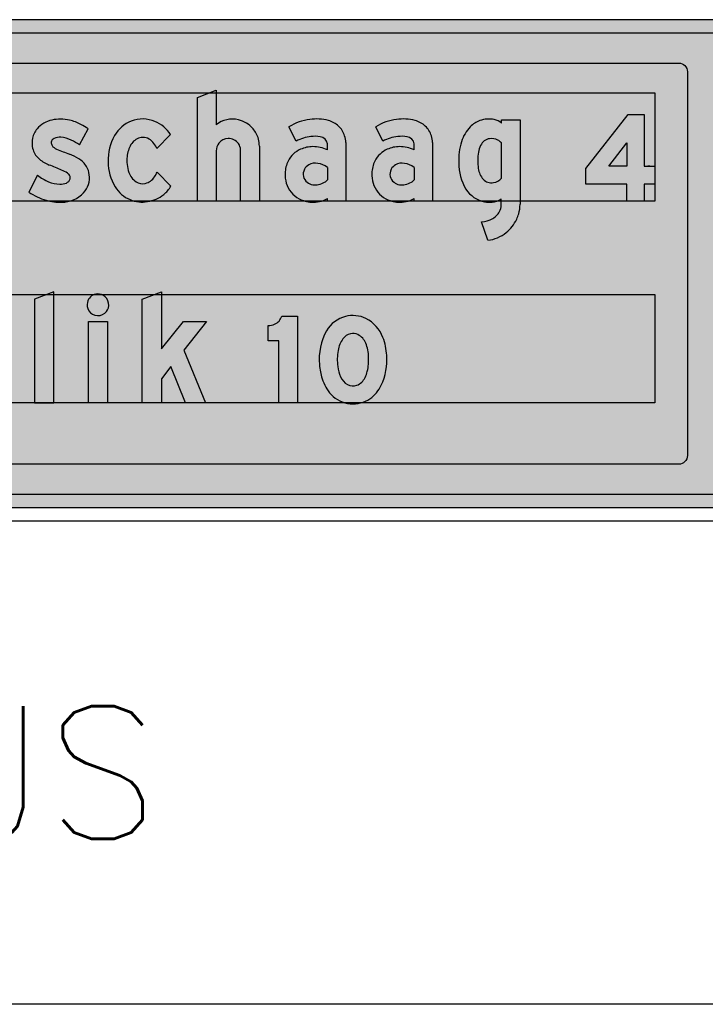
# Model space of a CAD drawing. Header units: millimetres. Extents: x 925 to 3012, y 1535 to 3416.
# Tile 6 of 6: x 2339 to 2655, y 2011 to 2465. Entities that reach past the tile are written whole.
import ezdxf

# ---------------------------------------------------------------- set-up
doc = ezdxf.new("R2010")
doc.units = ezdxf.units.MM
doc.header["$LTSCALE"] = 20
doc.layers.get('0').update_dxf_attribs({"linetype": 'CONTINUOUS'})
for name, color, linetype in [('1', 1, 'CONTINUOUS'), ('101', 1, 'CONTINUOUS'), ('107', 7, 'CONTINUOUS'), ('11', 1, 'CONTINUOUS'), ('135', 7, 'CONTINUOUS'), ('17', 7, 'CONTINUOUS'), ('27', 7, 'CONTINUOUS'), ('41', 1, 'CONTINUOUS'), ('97', 7, 'CONTINUOUS')]:
    doc.layers.add(name, color=color, linetype=linetype)
doc.styles.get("Standard").update_dxf_attribs({"font": 'simplex.shx'})

# ---------------------------------------------------------------- blocks, each defined once
blk = doc.blocks.new('DZLOK')
blk.add_lwpolyline([(42.6228768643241, 5.684341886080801e-14), (42.6228768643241, 246.2294727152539), (0, 229.8360946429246), (0, 0)], close=True)
blk = doc.blocks.new('SDZLOK')
blk.add_hatch(color=256).paths.add_polyline_path([(42.6228768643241, 5.684341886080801e-14), (42.6228768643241, 246.2294727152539), (0, 229.8360946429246), (0, 0)])
blk = doc.blocks.new('DZIOK')
blk.add_lwpolyline([(40.01028610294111, 202.3797731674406), (36.47040063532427, 198.8398876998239, 0.2100673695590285), (45.17745714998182, 215.7162362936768, 0.229232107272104), (37.28639135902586, 235.0112174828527, 0.2023748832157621), (19.64929924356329, 241.2443942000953, 0.2954083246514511), (-0.8628198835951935, 226.4011742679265, 0.1773253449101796), (-1.296935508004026, 209.1576203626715, 0.2471392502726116), (14.3220639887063, 194.3692205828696, 0.2418418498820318), (36.47040063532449, 198.839887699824, 0.05588392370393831)], format="xyb", close=True)
blk.add_lwpolyline([(0, 0), (2.273736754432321e-13, 180.0000000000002), (42.62311155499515, 180), (42.62311155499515, 1.4210854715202e-13)], close=True)
blk = doc.blocks.new('SDZIOK')
h = blk.add_hatch(color=256)
h.paths.add_polyline_path([(0, 0), (2.273736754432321e-13, 180.0000000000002), (42.62311155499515, 180), (42.62311155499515, 1.4210854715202e-13)])
edge = h.paths.add_edge_path()
edge.add_line((40.01028610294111, 202.3797731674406), (36.47040063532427, 198.8398876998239))
edge.add_arc((21.62577348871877, 217.1830140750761), 23.59731426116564, 308.9823687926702, 356.4362728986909)
edge.add_arc((21.29462020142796, 217.2099704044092), 23.92950359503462, 356.4211401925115, 408.0650242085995)
edge.add_arc((21.08316745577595, 217.232482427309), 24.05468530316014, 47.65451274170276, 93.41735199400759)
edge.add_arc((20.85864976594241, 217.9785227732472), 23.29728099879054, 92.97553337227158, 158.8058499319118)
edge.add_arc((22.46630913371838, 217.1866095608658), 25.08299151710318, 158.4469175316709, 198.6687883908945)
edge.add_arc((20.55844799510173, 216.5982000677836), 23.08722621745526, 198.8009403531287, 254.3284313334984)
edge.add_arc((21.04505295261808, 218.1609310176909), 24.72335062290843, 254.2209310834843, 308.6028280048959)
edge.add_arc((22.45391443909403, 216.3962593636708), 22.46526365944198, 308.6028280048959, 321.397171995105)
blk = doc.blocks.new('DZKOK')
blk.add_lwpolyline([(42.6228768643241, 119.6720589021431), (91.80324577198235, 180), (142.2950661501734, 180), (92.45897150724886, 117.0491559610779), (140.3278889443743, 0), (95.73783487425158, 0), (63.60656977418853, 80.6556735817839), (42.6228768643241, 53.44258618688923), (42.6228768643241, 0), (0, 0), (0, 229.8360946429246), (42.6228768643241, 246.2294727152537)], close=True)
blk = doc.blocks.new('SDZKOK')
blk.add_hatch(color=256).paths.add_polyline_path([(42.6228768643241, 119.6720589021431), (91.80324577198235, 180), (142.2950661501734, 180), (92.45897150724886, 117.0491559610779), (140.3278889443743, 0), (95.73783487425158, 0), (63.60656977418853, 80.6556735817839), (42.6228768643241, 53.44258618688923), (42.6228768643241, 0), (0, 0), (0, 229.8360946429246), (42.6228768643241, 246.2294727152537)])
blk = doc.blocks.new('DZ1KK')
blk.add_lwpolyline([(14.24916093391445, 174.2050952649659, 0.2190488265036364), (30.09566921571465, 192.0600000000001), (65.2598005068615, 192.06), (65.2598005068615, 0), (24.00753025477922, 0), (24.00753025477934, 137.6202766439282), (2.426077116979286e-13, 137.6202766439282), (0, 171.1020176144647, 0.08674861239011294)], format="xyb", close=True)
blk = doc.blocks.new('SDZ1KK')
h = blk.add_hatch(color=256)
h.dxf.hatch_style = 1
edge = h.paths.add_edge_path()
edge.add_arc((2.772420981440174, 200.350346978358), 28.55327909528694, 293.699589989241, 343.1212935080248)
edge.add_line((30.09566921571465, 192.0600000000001), (65.2598005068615, 192.06))
edge.add_line((65.2598005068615, 192.06), (65.2598005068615, 0))
edge.add_line((65.2598005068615, 0), (24.00753025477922, 0))
edge.add_line((24.00753025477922, 0), (24.00753025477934, 137.6202766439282))
edge.add_line((24.00753025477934, 137.6202766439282), (2.415845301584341e-13, 137.6202766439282))
edge.add_line((2.426077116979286e-13, 137.6202766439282), (0, 171.1020176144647))
edge.add_arc((-1.75085254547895, 213.4090539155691), 42.34324981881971, 272.3698008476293, 292.2014711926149)
blk = doc.blocks.new('DZ0KK')
for points in [[(68.82540870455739, -1.800616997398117, 0.1742136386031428), (112.385918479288, 9.33220894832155, 0.123189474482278), (137.3767934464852, 39.03466970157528, 0.1315951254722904), (149.3639158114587, 105.4452717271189, 0.08264594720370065), (140.9580469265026, 144.840087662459, 0.1849700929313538), (103.5013543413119, 187.2004936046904, 0.1715763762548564), (57.96616073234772, 191.3697500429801, 0.1980112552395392), (16.42542498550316, 159.9860381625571, 0.1538128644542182), (0.6206860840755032, 84.6352175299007, 0.05239368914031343), (6.452394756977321, 53.68931020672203, 0.1094145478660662), (26.29711995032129, 18.84069967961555, 0.1880101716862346)], [(52.51862097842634, 142.1239540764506, 0.1218608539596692), (41.83730243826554, 116.343048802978, 0.07375460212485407), (41.03768367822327, 80.68044374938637, 0.07653840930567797), (47.26073146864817, 58.03542310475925, 0.1653703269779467), (62.64425622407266, 40.84275929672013, 0.1978394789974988), (83.050883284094, 39.13223919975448, 0.2017418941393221), (101.6582274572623, 56.52212378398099, 0.05934475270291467), (106.5160734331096, 69.89538971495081, 0.0704939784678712), (109.2861711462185, 101.8297508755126, 0.09161662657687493), (103.0843800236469, 132.0901835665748, 0.1880373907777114), (85.77826231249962, 151.2462896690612, 0.1558180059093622), (69.21360461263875, 152.9127438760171, 0.1790067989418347)]]:
    blk.add_lwpolyline(points, format="xyb", close=True)
blk = doc.blocks.new('SDZ0KK')
h = blk.add_hatch(color=256)
h.dxf.hatch_style = 1
edge = h.paths.add_edge_path()
edge.add_arc((75.11471178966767, 64.3787760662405), 66.47757065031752, 264.5712477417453, 304.1013409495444)
edge.add_arc((65.51811322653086, 74.13012183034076), 79.97099901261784, 305.8779108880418, 333.9693274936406)
edge.add_arc((19.39055105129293, 94.61834150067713), 130.4235330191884, 334.7747350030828, 364.7618102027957)
edge.add_arc((26.80752068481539, 99.88900991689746), 122.6822808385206, 2.595805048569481, 21.49391210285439)
edge.add_arc((66.9355053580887, 117.1270463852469), 79.04017533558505, 20.52522241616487, 62.44346758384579)
edge.add_arc((74.83766614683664, 124.890027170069), 68.58717991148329, 65.29690674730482, 104.2401274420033)
edge.add_arc((75.26585725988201, 125.2868348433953), 68.30981760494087, 104.6701180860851, 149.4714243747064)
edge.add_arc((128.0971582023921, 97.23011171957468), 128.0971596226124, 150.6654122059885, 185.6426082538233)
edge.add_arc((150.7916691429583, 96.91226655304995), 150.6719950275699, 184.673753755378, 196.6705333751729)
edge.add_arc((95.04669712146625, 81.0651562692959), 92.7274897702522, 197.1712710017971, 222.1478849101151)
edge.add_arc((74.03814434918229, 63.07161944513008), 65.08133122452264, 222.8143702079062, 265.4059326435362)
edge = h.paths.add_edge_path(flags=16)
edge.add_arc((99.28258813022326, 107.6459696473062), 58.09991423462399, 143.5995123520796, 171.3909352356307)
edge.add_arc((161.6625660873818, 95.81608723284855), 121.5707611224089, 170.2791626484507, 187.1519221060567)
edge.add_arc((117.6821024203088, 89.56540976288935), 77.15769271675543, 186.6124695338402, 204.1196476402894)
edge.add_arc((80.23286065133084, 72.05927111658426), 35.83056817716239, 203.0412288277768, 240.6013875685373)
edge.add_arc((74.92446760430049, 64.76503910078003), 26.89012946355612, 242.8268546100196, 287.5902767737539)
edge.add_arc((71.68195291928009, 69.94706543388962), 32.84518371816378, 290.2512123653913, 335.8746717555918)
edge.add_arc((47.94837085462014, 83.60119835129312), 60.15002057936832, 333.2439792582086, 346.8288619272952)
edge.add_arc((-4.788171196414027, 95.63763210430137), 114.2422772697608, 346.9777004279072, 363.1070477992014)
edge.add_arc((24.30483626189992, 100.1787999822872), 84.9973700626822, 1.112957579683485, 22.05148901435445)
edge.add_arc((69.86335722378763, 119.4729076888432), 35.53634768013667, 20.79667373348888, 63.39426131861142)
edge.add_arc((74.88713042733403, 126.1478535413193), 27.35960982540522, 66.54220979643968, 101.9681938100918)
edge.add_arc((75.45086598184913, 124.949347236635), 28.65056685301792, 102.5740462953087, 143.169421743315)
blk = doc.blocks.new('DZSOK')
blk.add_lwpolyline([(85.61624311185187, 40.42474675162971, -0.1160522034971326), (70.46786768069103, 37.89545265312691, -0.08756009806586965), (45.07041611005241, 43.30194511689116, -0.06292896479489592), (20.01129138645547, 57.56442595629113), (0, 20.49449432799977, 0.08550855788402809), (39.38262035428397, 2.25881030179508, 0.0700000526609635), (75.17803296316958, -2.170051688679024, 0.197133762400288), (125.014551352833, 18.70410804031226, 0.2293891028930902), (137.8895209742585, 58.86214700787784, 0.1045747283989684), (131.7605871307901, 76.95910754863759, 0.120732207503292), (113.7095108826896, 94.2633703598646, 0.04359315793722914), (92.58605617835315, 104.1656118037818, -0.002637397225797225), (63.31679777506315, 115.5105438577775, -0.1467933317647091), (52.9192487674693, 123.4289463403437, -0.1380528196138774), (51.14621924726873, 130.7686825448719, -0.2513365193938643), (57.61601880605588, 139.1356491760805, -0.1377303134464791), (72.7175321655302, 141.7118053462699, -0.09700764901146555), (96.7248689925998, 135.3821380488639, -0.02040334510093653), (115.722214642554, 125.0561671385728), (135.0550658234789, 160.4449600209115, 0.02888063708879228), (118.9193582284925, 170.1838958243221, 0.06952854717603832), (92.94477022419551, 179.5646468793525, 0.1061958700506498), (52.33327214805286, 179.7737348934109, 0.159222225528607), (18.91641052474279, 160.1575879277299, 0.05770571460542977), (12.24245110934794, 150.3408954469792, 0.1276414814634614), (7.21870678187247, 129.1939224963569, 0.07759318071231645), (9.643379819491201, 113.9409260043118, 0.1446724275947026), (24.15629074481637, 93.0984978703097, 0.06560263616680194), (46.70248814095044, 80.28935620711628, -0.002190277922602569), (74.78130362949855, 68.93735576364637, -0.05348042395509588), (88.20448542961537, 62.20276895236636, -0.1449729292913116), (93.53886403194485, 56.41505397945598, -0.1700885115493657), (94.07542007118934, 49.64323932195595, -0.2217015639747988), (85.61662246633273, 40.42436739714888, -0.6676894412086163)], format="xyb", close=True)
blk = doc.blocks.new('SDZSOK')
h = blk.add_hatch(color=256)
edge = h.paths.add_edge_path()
edge.add_arc((72.66682510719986, 71.35327427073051), 33.53000508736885, 266.23974202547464, 292.71849885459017, ccw=False)
edge.add_arc((73.08731262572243, 112.5570900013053), 74.70757380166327, 247.9743995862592, 267.9906467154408, ccw=False)
edge.add_arc((88.9775068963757, 149.5921709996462), 115.0019336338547, 233.1518617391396, 247.555125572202, ccw=False)
edge.add_line((20.01129138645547, 57.56442595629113), (0, 20.49449432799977))
edge.add_arc((72.61686048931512, 125.6771003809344), 127.8146667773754, 235.3792477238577, 254.9288112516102)
edge.add_arc((73.02017386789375, 127.2586222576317), 129.4466608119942, 254.9384537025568, 270.9551574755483)
edge.add_arc((74.65296661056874, 69.01231220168), 71.18430040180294, 270.4226263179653, 315.0303813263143)
edge.add_arc((89.98870142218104, 52.0765847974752), 48.37904885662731, 316.3847248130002, 368.0627921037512)
edge.add_arc((92.0349489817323, 53.41881675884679), 46.17652668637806, 6.769818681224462, 30.64978398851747)
edge.add_arc((87.42543356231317, 48.77773916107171), 52.53375454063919, 32.4418296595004, 59.97833639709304)
edge.add_arc((46.46788206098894, -21.69503613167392), 134.0439804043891, 59.89153464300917, 69.87602898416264)
edge.add_arc((1153.334860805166, 2884.26417906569), 2975.590037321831, 248.51116128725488, 249.115606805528, ccw=False)
edge.add_arc((71.31306152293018, 136.7959743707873), 22.7378491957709, 216.0064028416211, 249.41038685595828, ccw=False)
edge.add_arc((65.070952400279, 130.248402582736), 13.93444956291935, 177.8602113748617, 209.300854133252, ccw=False)
edge.add_arc((62.17786199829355, 128.9232946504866), 11.18492728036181, 114.07024263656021, 170.5034153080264, ccw=False)
edge.add_arc((69.75415961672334, 113.5323285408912), 28.33486350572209, 83.99680210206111, 115.3649110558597, ccw=False)
edge.add_arc((68.56241792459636, 77.25949485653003), 64.58610765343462, 64.14819076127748, 86.31135780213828, ccw=False)
edge.add_arc((-20.24680157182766, -102.4563845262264), 265.0462875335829, 59.13606616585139, 63.811519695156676, ccw=False)
edge.add_line((115.722214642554, 125.0561671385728), (135.0550658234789, 160.4449600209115))
edge.add_arc((42.7541962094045, 25.75510229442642), 163.2813777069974, 55.57776399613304, 62.19487910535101)
edge.add_arc((72.3652674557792, 81.93035762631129), 99.77960899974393, 62.18817568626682, 78.09734175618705)
edge.add_arc((72.15234969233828, 85.14221131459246), 96.68464764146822, 77.58130442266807, 101.8287269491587)
edge.add_arc((65.6439606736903, 118.8269358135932), 62.3833851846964, 102.3198652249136, 138.507148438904)
edge.add_arc((57.9669285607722, 126.4317514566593), 51.59820737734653, 139.1845891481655, 152.3951142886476)
edge.add_arc((50.47446344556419, 130.088157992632), 43.26499903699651, 152.0883794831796, 181.1843191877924)
edge.add_arc((57.27928811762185, 129.3325228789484), 50.06077320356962, 180.1586317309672, 197.9061183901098)
edge.add_arc((52.16259082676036, 128.0737239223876), 44.80646473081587, 198.3860936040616, 231.3141109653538)
edge.add_arc((84.03267595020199, 172.2437101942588), 99.24286442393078, 232.8910985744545, 247.9046020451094)
edge.add_arc((-1234.977915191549, -3130.308779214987), 3456.970500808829, 67.73599362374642, 68.23796754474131, ccw=False)
edge.add_arc((50.10138550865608, 3.001423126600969), 70.40344857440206, 57.233905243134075, 69.47905011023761, ccw=False)
edge.add_arc((81.10075797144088, 50.3033247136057), 13.85856114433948, 26.168180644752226, 59.16365314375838, ccw=False)
edge.add_arc((84.1417253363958, 52.26331976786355), 10.27341776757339, -14.775655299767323, 23.836241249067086, ccw=False)
edge.add_arc((79.96139346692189, 54.10346683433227), 14.80200582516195, 292.4612361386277, 342.46274371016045, ccw=False)
edge.add_arc((85.61651150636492, 40.42463579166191), 0.0002904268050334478, 157.5387638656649, 292.4612361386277, ccw=False)
blk = doc.blocks.new('DZCOK')
blk.add_lwpolyline([(108.7170960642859, 121.7688547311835, 0.07506654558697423), (99.19991448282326, 133.500446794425, 0.2492526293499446), (72.05372241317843, 140.7545588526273, 0.1838100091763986), (52.06872845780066, 125.3842137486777, 0.1199070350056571), (43.30726997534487, 98.79033317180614, 0.1111494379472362), (47.30749835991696, 63.93036114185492, 0.1688872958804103), (63.61058811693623, 43.13167597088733, 0.1859308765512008), (84.8117643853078, 39.60816923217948, 0.1867994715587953), (105.7790239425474, 53.99624873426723, 0.06692878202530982), (111.9106176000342, 64.73344206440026), (143.291416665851, 33.68295973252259, -0.1011384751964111), (127.0082767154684, 15.08932643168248, -0.1222359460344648), (89.85148652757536, -0.7868919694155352, -0.1328725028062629), (50.07294255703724, 3.636312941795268, -0.1560112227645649), (15.6717031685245, 32.29456595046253, -0.1402929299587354), (0, 87.33354090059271, -0.1465271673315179), (14.48562193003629, 145.2896507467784, -0.1662515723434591), (52.89281665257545, 177.593134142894, -0.1919248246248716), (106.8848355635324, 176.5407069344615, -0.1481610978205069), (142.5700893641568, 147.5301833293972), (111.4165761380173, 116.7045944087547, 0.02303037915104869), (108.7431811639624, 121.742769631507, 0.1264155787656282)], format="xyb", close=True)
blk = doc.blocks.new('SDZCOK')
h = blk.add_hatch(color=256)
edge = h.paths.add_edge_path()
edge.add_arc((65.10802730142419, 96.11744053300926), 50.59393173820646, 30.46458912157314, 47.63636817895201)
edge.add_arc((78.80298194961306, 111.5914792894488), 29.9338890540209, 47.04690982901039, 103.0306462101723)
edge.add_arc((82.2601265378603, 106.8061557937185), 35.4494676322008, 106.7331216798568, 148.3942375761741)
edge.add_arc((102.3376738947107, 94.08272333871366), 59.21781976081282, 148.0902845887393, 175.4403744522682)
edge.add_arc((122.7466085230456, 90.24660165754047), 79.89745838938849, 173.861412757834, 199.2308564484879)
edge.add_arc((85.3687026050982, 76.97576312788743), 40.23478323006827, 198.9190490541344, 237.2633347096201)
edge.add_arc((78.78505089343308, 68.89123296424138), 29.89680747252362, 239.4984740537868, 281.6295934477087)
edge.add_arc((76.71126605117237, 73.88422765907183), 35.22025347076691, 283.2968043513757, 325.6203091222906)
edge.add_arc((68.91769166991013, 82.1656764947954), 46.39261231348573, 322.6129397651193, 337.92904466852)
edge.add_line((111.9106176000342, 64.73344206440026), (143.291416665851, 33.68295973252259))
edge.add_arc((89.65914902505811, 64.22404805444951), 61.71854023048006, 307.2398150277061, 330.3404942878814, ccw=False)
edge.add_arc((76.44460563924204, 82.00973572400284), 83.87506192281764, 279.1978107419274, 307.073936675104, ccw=False)
edge.add_arc((78.13755685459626, 74.94678784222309), 76.63423781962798, 248.5176194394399, 278.7924168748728, ccw=False)
edge.add_arc((77.6779543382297, 71.74992009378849), 73.49489883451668, 212.4691077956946, 247.9383229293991, ccw=False)
edge.add_arc((103.9841250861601, 87.19114763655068), 103.9842225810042, 179.9215406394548, 211.8658236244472, ccw=False)
edge.add_arc((104.002649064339, 92.12732195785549), 104.1130700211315, 149.2947912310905, 182.6390592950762, ccw=False)
edge.add_arc((80.92280040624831, 105.2830727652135), 77.55272377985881, 111.18812467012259, 148.9448458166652, ccw=False)
edge.add_arc((78.56843815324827, 109.3278780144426), 72.93409856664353, 67.154574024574, 110.6120587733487, ccw=False)
edge.add_arc((76.85104045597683, 103.1436342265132), 79.30421887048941, 34.03503392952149, 67.74581411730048, ccw=False)
edge.add_line((142.5700893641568, 147.5301833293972), (111.4165761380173, 116.7045944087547))
edge.add_arc((55.41834930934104, 90.2187642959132), 61.94594905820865, 25.3130362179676, 30.59027744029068)
edge.add_arc((108.6793769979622, 121.7050505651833), 0.0741194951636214, 30.59027744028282, 59.40972255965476)
blk = doc.blocks.new('DZHOK')
blk.add_lwpolyline([(141.2517745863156, 122.2552554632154), (141.3206289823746, 1.13686837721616e-13), (98.36333443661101, 2.842170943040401e-14), (98.32639976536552, 114.1235959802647, 0.1361048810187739), (93.62238488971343, 127.6588743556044, 0.2509138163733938), (69.60081150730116, 138.9926400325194, 0.2177470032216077), (48.63819565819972, 128.4564610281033, 0.1814206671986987), (42.62287686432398, 112.0147053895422), (42.62287686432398, 0), (0, 2.842170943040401e-14), (0, 229.8360946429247), (42.62287686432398, 246.2294727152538), (42.62287686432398, 169.4895105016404, -0.226219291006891), (93.23812724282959, 180.3076252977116, -0.1560861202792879), (126.7143961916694, 160.7508856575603, -0.1174381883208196), (139.0437495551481, 137.7248999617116, -0.06247143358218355)], format="xyb", close=True)
blk = doc.blocks.new('SDZHOK')
h = blk.add_hatch(color=256)
edge = h.paths.add_edge_path()
edge.add_line((141.2517745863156, 122.2552554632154), (141.3206289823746, 1.13686837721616e-13))
edge.add_line((141.3206289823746, 1.13686837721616e-13), (98.36333443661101, 2.842170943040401e-14))
edge.add_line((98.36333443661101, 2.842170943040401e-14), (98.32639976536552, 114.1235959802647))
edge.add_arc((71.57309332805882, 112.4108722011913), 26.80807393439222, 3.663027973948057, 34.66547027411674)
edge.add_arc((71.03005916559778, 110.8985054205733), 28.13046655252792, 36.5702842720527, 92.91232752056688)
edge.add_arc((70.64276110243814, 110.7980588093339), 28.21382762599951, 92.11644069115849, 141.2533713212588)
edge.add_arc((67.54176727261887, 112.2192227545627), 24.91972966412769, 139.3390429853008, 180.470234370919)
edge.add_line((42.62287686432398, 112.0147053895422), (42.62287686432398, 0))
edge.add_line((42.62287686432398, 0), (0, 2.842170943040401e-14))
edge.add_line((0, 2.842170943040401e-14), (0, 229.8360946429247))
edge.add_line((0, 229.8360946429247), (42.62287686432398, 246.2294727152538))
edge.add_line((42.62287686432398, 246.2294727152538), (42.62287686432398, 169.4895105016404))
edge.add_arc((79.27402619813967, 121.8250587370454), 60.12658903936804, 76.57071825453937, 127.55815855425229, ccw=False)
edge.add_arc((79.41575902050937, 118.2172839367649), 63.61028496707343, 41.96366472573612, 77.44963704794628, ccw=False)
edge.add_arc((84.53786060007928, 123.3534031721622), 56.36871340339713, 14.770930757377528, 41.563060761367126, ccw=False)
edge.add_arc((78.48249147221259, 121.1884235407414), 62.77834844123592, 0.9737100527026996, 15.272526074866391, ccw=False)
blk = doc.blocks.new('DZAOK')
for points in [[(80.29168392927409, 142.5022702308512, 0.09455450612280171), (58.86223580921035, 143.0913326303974, 0.09392910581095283), (25.17670926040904, 133.4185742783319), (8.794426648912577, 164.872359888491, -0.1139490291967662), (56.32418823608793, 180.9847192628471, -0.102221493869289), (98.94546119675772, 178.8337170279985, -0.1123089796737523), (121.9918119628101, 166.5247287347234, -0.1350937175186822), (135.8427671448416, 145.0203448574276, -0.06094034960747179), (138.5034541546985, 130.0033623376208), (138.615808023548, 0), (96.31164587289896, -1.4210854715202e-13), (96.31164587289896, 6.117521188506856, -0.1544528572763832), (59.6281086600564, -1.904991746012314, -0.1054326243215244), (31.95821481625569, 5.780453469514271, -0.2051994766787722), (2.634573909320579, 40.2199687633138, -0.0864934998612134), (-1.13686837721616e-13, 62.21058630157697, -0.1108656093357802), (6.753344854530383, 89.13420640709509, -0.1753992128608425), (35.14883639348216, 115.0370922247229, -0.1027096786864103), (63.2947735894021, 120.9811253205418, -0.1056800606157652), (96.31164587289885, 114.1064495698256), (96.31164587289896, 126.836193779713, 0.3604441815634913)], [(90.15311467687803, 42.26098654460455, -0.0875058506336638), (76.33574204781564, 37.22947874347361, -0.2315432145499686), (50.53903871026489, 42.03894689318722, -0.3769680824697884), (43.92489646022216, 70.7801437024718, -0.14016526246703), (53.88592368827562, 80.74117093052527, -0.1708132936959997), (74.60323661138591, 83.78081432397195, -0.1268813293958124), (96.3116458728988, 75.15898128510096), (96.3116458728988, 47.19172170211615, -0.07427285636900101)]]:
    blk.add_lwpolyline(points, format="xyb", close=True)
blk.add_arc((78.84753831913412, 125.0015434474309), 17.56021054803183, 354.0029247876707, 354.4577370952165)
blk = doc.blocks.new('SDZAOK')
h = blk.add_hatch(color=256)
edge = h.paths.add_edge_path()
edge.add_arc((68.03341668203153, 86.64438247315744), 57.1871378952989, 77.62239446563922, 99.22845375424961)
edge.add_arc((67.53717188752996, 49.3891813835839), 94.10285683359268, 95.2893603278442, 116.7533502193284)
edge.add_line((25.17670926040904, 133.4185742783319), (8.794426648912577, 164.872359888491))
edge.add_arc((67.45023733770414, 70.00397459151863), 111.53705508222, 95.72489218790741, 121.7279286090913, ccw=False)
edge.add_arc((72.4291536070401, 76.76086910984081), 105.4608024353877, 75.43768434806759, 98.78403324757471, ccw=False)
edge.add_arc((83.41440796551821, 122.0250807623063), 58.8934187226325, 49.0774985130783, 74.70941303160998, ccw=False)
edge.add_arc((89.84825929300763, 130.6082079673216), 48.19963114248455, 17.39810776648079, 48.17299261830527, ccw=False)
edge.add_arc((75.79664310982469, 126.6372608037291), 62.79709221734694, 3.0726882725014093, 17.02193678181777, ccw=False)
edge.add_line((138.5034541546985, 130.0033623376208), (138.615808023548, 0))
edge.add_line((138.615808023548, 0), (96.31164587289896, -1.4210854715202e-13))
edge.add_line((96.31164587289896, -1.4210854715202e-13), (96.31164587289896, 6.117521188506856))
edge.add_arc((65.29427752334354, 60.0663875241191), 62.22987480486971, 264.7758560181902, 299.8963239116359, ccw=False)
edge.add_arc((63.81418123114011, 66.81877318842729), 68.85113703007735, 242.43989423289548, 266.51433059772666, ccw=False)
edge.add_arc((57.48823253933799, 57.22168665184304), 57.42806174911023, 197.2206570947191, 243.6050331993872, ccw=False)
edge.add_arc((64.4032500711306, 58.77325684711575), 64.49491339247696, 176.9449090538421, 196.7185473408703, ccw=False)
edge.add_arc((63.34273655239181, 60.63090085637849), 63.36243114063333, 153.2662271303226, 178.571413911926, ccw=False)
edge.add_arc((56.73515449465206, 62.85812501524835), 56.46781161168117, 112.4747665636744, 152.2685167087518, ccw=False)
edge.add_arc((63.5372227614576, 50.22334059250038), 70.75820009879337, 90.1963212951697, 113.65339142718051, ccw=False)
edge.add_arc((63.72189448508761, 40.31036569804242), 80.67189033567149, 66.1728367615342, 90.3033564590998, ccw=False)
edge.add_line((96.31164587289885, 114.1064495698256), (96.31164587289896, 126.836193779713))
edge.add_arc((78.84753831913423, 125.001543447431), 17.56021054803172, 5.997075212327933, 85.28268730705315)
edge = h.paths.add_edge_path(flags=16)
edge.add_arc((68.97972454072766, 78.91852540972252), 42.33305570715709, 280.0068161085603, 300.01072517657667, ccw=False)
edge.add_arc((68.3518311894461, 65.99396148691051), 29.85193963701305, 233.36574855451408, 285.5126022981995, ccw=False)
edge.add_arc((63.58410192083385, 60.17262250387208), 22.33839442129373, 151.6500236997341, 234.2693907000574, ccw=False)
edge.add_arc((66.32293870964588, 58.34312868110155), 25.61936063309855, 119.04220599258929, 150.9577940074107, ccw=False)
edge.add_arc((68.56355776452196, 52.82411495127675), 31.54037026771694, 78.96022362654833, 117.73353824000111, ccw=False)
edge.add_arc((68.74294255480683, 37.38543891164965), 46.76402363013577, 53.87647617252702, 82.80097837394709, ccw=False)
edge.add_line((96.3116458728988, 75.15898128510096), (96.3116458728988, 47.19172170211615))
edge.add_arc((76.72724230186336, 65.3414153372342), 26.70131536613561, 300.1865396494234, 317.17742711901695, ccw=False)
blk = doc.blocks.new('DZGOK')
for points in [[(140.2540280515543, 180.0000000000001), (140.2921348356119, 5.668933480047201), (140.2651950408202, -6.704647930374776, -0.06710246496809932), (137.1504956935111, -27.49701680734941, -0.04130487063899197), (132.5216808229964, -39.5936210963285, -0.1142922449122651), (108.8923471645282, -68.99729602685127, -0.1424166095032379), (66.85240182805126, -86.29647070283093), (52.28390983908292, -45.57086507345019, 0.1093768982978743), (77.82239118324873, -37.92734004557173, 0.1683291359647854), (94.88228299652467, -19.63189279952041, 0.1160855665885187), (97.34116041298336, -4.413100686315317), (97.34116041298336, 5.694906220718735, -0.1427299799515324), (76.52003760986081, -1.672242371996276, -0.06047286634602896), (59.24567507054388, -1.114731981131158, -0.2044505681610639), (16.68808975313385, 27.0383608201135, -0.1474303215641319), (0.3148977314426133, 85.17067646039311, -0.08761163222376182), (6.59449038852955, 131.9240923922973, -0.1210232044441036), (26.60173376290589, 164.9498576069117, -0.1051877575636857), (48.38405360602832, 178.5228768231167, -0.1331327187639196), (81.35907543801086, 180.9031940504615, -0.117615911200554), (97.56730547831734, 173.1653504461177), (97.56730547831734, 180.0000000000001)], [(97.63115118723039, 129.2757792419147, 0.08005257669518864), (89.84079196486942, 135.5464020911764, 0.1597538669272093), (70.60326603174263, 138.6259948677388, 0.2442652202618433), (50.19599890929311, 123.6779229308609, 0.06996047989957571), (45.06970069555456, 108.4529803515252, 0.08159832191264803), (44.88902338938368, 72.91696398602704, 0.14843563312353), (55.96193018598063, 48.63453172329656, 0.2408730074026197), (79.50815014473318, 41.33276310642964, 0.1726110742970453), (97.63115118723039, 51.14694345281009)]]:
    blk.add_lwpolyline(points, format="xyb", close=True)
blk = doc.blocks.new('SDZGOK')
h = blk.add_hatch(color=256)
edge = h.paths.add_edge_path()
edge.add_line((140.2540280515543, 180.0000000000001), (140.2921348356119, 5.668933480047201))
edge.add_line((140.2921348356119, 5.668933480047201), (140.2651950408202, -6.704647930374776))
edge.add_arc((61.59165358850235, -5.548817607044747), 78.68203142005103, 343.8025689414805, 359.15830107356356, ccw=False)
edge.add_arc((61.74563803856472, -5.576960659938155), 78.52631036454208, 334.32994643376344, 343.7909474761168, ccw=False)
edge.add_arc((57.23030334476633, -3.284407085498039), 83.58917719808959, 308.1736590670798, 334.25434348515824, ccw=False)
edge.add_arc((58.1210969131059, -5.346203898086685), 81.41978494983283, 276.1561297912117, 308.5775895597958, ccw=False)
edge.add_line((66.85240182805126, -86.29647070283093), (52.28390983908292, -45.57086507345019))
edge.add_arc((47.79154564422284, 15.92522600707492), 61.6599590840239, 274.1781047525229, 299.146192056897)
edge.add_arc((59.95011745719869, -4.16043086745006), 38.20500390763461, 297.891538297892, 336.1114392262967)
edge.add_arc((63.77844750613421, -6.798458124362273), 33.647371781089, 337.5789686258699, 364.0652700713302)
edge.add_line((97.34116041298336, -4.413100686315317), (97.34116041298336, 5.694906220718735))
edge.add_arc((74.28948084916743, 37.73781012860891), 39.47312530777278, 273.239409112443, 305.73125730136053, ccw=False)
edge.add_arc((70.17922340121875, 69.75904699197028), 71.71216790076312, 261.2302342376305, 275.0727368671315, ccw=False)
edge.add_arc((70.95320862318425, 62.82555059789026), 65.00327744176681, 213.4043684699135, 259.6240182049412, ccw=False)
edge.add_arc((104.9347926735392, 83.26533106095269), 104.6372436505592, 178.9566402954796, 212.5035191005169, ccw=False)
edge.add_arc((135.8416413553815, 90.76609325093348), 135.6422018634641, 162.3362280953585, 182.364196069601, ccw=False)
edge.add_arc((83.82086010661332, 107.7129563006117), 80.93263427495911, 134.9911019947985, 162.5933398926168, ccw=False)
edge.add_arc((69.39499270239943, 120.539082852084), 61.6731702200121, 109.9184307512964, 133.9373633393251, ccw=False)
edge.add_arc((69.2621601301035, 118.8892156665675), 63.18282104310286, 78.96206206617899, 109.2954599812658, ccw=False)
edge.add_arc((73.24344168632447, 143.059248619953), 38.70436302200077, 51.063937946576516, 77.89624409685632, ccw=False)
edge.add_line((97.56730547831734, 173.1653504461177), (97.56730547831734, 180.0000000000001))
edge.add_line((97.56730547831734, 180.0000000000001), (140.2540280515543, 180.0000000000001))
edge = h.paths.add_edge_path(flags=16)
edge.add_arc((74.27864005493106, 108.2381168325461), 31.43124267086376, 42.01485662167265, 60.32251467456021)
edge.add_arc((75.52574585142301, 107.7495701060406), 31.26634634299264, 62.75205774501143, 99.05816181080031)
edge.add_arc((74.78582687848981, 111.5117729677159), 27.43492016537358, 98.76916110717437, 153.675473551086)
edge.add_arc((101.7720745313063, 97.83656114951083), 57.68767247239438, 153.3875784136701, 169.3952569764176)
edge.add_arc((153.1292803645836, 90.13510085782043), 109.6011745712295, 170.3788823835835, 189.0384998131)
edge.add_arc((90.42162461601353, 79.01418510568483), 45.93902349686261, 187.6270431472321, 221.3993882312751)
edge.add_arc((74.87378258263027, 68.00415217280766), 27.07102431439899, 225.685107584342, 279.8571848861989)
edge.add_arc((74.77886265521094, 71.70611298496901), 30.73933218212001, 278.8501839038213, 318.0237188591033)
edge.add_line((97.63115118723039, 51.14694345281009), (97.63115118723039, 129.2757792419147))
blk = doc.blocks.new('DZ4KK')
blk.add_line((146.4215318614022, 77.43262933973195), (142.2802041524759, 77.43262933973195))
for points in [[(133.5627477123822, 38.20912355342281), (133.5627477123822, 0), (93.66298710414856, 0), (93.66298710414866, 38.20912355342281), (1.516298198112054e-14, 38.20912355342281), (1.516298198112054e-14, 72.51094593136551), (97.10617049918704, 192.06), (133.5627477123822, 192.06), (133.5627477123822, 77.43262933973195), (157.9084053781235, 77.43262933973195), (157.9084053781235, 38.20912355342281)], [(93.66298710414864, 77.43262933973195), (52.7488442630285, 77.43262933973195), (93.66298710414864, 129.5052187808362)]]:
    blk.add_lwpolyline(points, close=True)
blk = doc.blocks.new('SDZ4KK')
h = blk.add_hatch(color=256)
h.dxf.hatch_style = 1
h.paths.add_polyline_path([(93.66298710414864, 77.43262933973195), (52.7488442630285, 77.43262933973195), (93.66298710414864, 129.5052187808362)], flags=16)
h.paths.add_polyline_path([(133.5627477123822, 38.20912355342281), (133.5627477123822, 0), (93.66298710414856, 0), (93.66298710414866, 38.20912355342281), (1.516298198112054e-14, 38.20912355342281), (1.516298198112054e-14, 72.51094593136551), (97.10617049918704, 192.06), (133.5627477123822, 192.06), (133.5627477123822, 77.43262933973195), (157.9084053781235, 77.43262933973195), (157.9084053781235, 38.20912355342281)])
edge = h.paths.add_edge_path(flags=16)
edge.add_line((146.4215318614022, 77.43262933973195), (142.2802041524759, 77.43262933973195))
blk = doc.blocks.new('BORDFUBL')
at = {"layer": '17', "color": 7}
blk.add_lwpolyline([(752.5319264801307, 222.9984000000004), (752.531926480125, 0), (39.39640648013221, -1.449507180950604e-12, -0.3533335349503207), (39.39640648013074, 222.9983999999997)], format="xyb", close=True, dxfattribs=at)
at = {"layer": '135'}
blk.add_attdef('CAMTAG', (-275, 85), '', height=35, dxfattribs=at)

msp = doc.modelspace()

# ---------------------------------------------------------------- hatches: boundary and pattern name
at = {"layer": '101'}
h = msp.add_hatch(color=256, dxfattribs=at)
h.dxf.hatch_style = 1
h.paths.add_polyline_path([(2024.431818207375, 2458.749999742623), (2024.431818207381, 2246.249999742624), (2727.985578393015, 2246.249999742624, 0.3477293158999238), (2727.985578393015, 2458.749999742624)])
h.paths.add_polyline_path([(2749.642566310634, 2354.964414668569), (2698.142565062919, 2390.714697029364, 0.6877163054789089), (2693.512281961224, 2387.560126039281), (2698.746940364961, 2360.89476691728), (2663.431818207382, 2362.499999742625), (2663.431818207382, 2342.499999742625), (2698.746940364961, 2344.105232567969), (2693.468041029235, 2317.214510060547, 0.6598819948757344), (2698.142565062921, 2314.285302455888), (2749.642566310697, 2350.035584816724, 0.5231472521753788)], flags=16)
h.paths.add_polyline_path([(2044.431818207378, 2263.999999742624), (2044.431818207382, 2440.928370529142, -0.4142135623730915), (2048.503447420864, 2444.999999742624), (2642.931818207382, 2444.999999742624, -0.4142135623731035), (2646.931818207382, 2440.999999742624), (2646.931818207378, 2263.999999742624, -0.4142135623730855), (2642.931818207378, 2259.999999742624), (2048.431818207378, 2259.999999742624, -0.4142135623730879)], flags=16)
at = {"layer": '107'}
h = msp.add_hatch(color=256, dxfattribs=at)
h.dxf.hatch_style = 1
h.paths.add_polyline_path([(2018.181818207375, 2464.999999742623), (2018.181818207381, 2239.999999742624), (2730.977120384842, 2239.999999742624, 0.357375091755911), (2730.977120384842, 2464.999999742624)])
h.paths.add_polyline_path([(2727.985578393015, 2458.749999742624, -0.3477293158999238), (2727.985578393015, 2246.249999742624), (2024.431818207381, 2246.249999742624), (2024.431818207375, 2458.749999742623)], flags=16)
h.paths.add_polyline_path([(2642.931818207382, 2444.999999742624, -0.4142135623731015), (2646.931818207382, 2440.999999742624), (2646.931818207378, 2263.999999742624, -0.4142135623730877), (2642.931818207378, 2259.999999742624), (2048.431818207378, 2259.999999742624, -0.4142135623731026), (2044.431818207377, 2263.999999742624), (2044.431818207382, 2440.928370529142, -0.4142135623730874), (2048.503447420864, 2444.999999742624)], flags=0)
h.paths.add_polyline_path([(2749.642566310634, 2354.964414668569), (2698.142565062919, 2390.714697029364, 0.687716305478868), (2693.512281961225, 2387.560126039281), (2698.746940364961, 2360.89476691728), (2663.431818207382, 2362.499999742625), (2663.431818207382, 2342.499999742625), (2698.746940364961, 2344.105232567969), (2693.468041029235, 2317.214510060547, 0.6598819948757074), (2698.14256506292, 2314.285302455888), (2749.642566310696, 2350.035584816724, 0.5231472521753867)], flags=0)
h.paths.add_polyline_path([(2048.503447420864, 2444.999999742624, 0.4142135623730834), (2044.431818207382, 2440.928370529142), (2044.431818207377, 2263.999999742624, 0.4142135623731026), (2048.431818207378, 2259.999999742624), (2642.931818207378, 2259.999999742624, 0.4142135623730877), (2646.931818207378, 2263.999999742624), (2646.931818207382, 2440.999999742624, 0.4142135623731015), (2642.931818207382, 2444.999999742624)], flags=0)
h = msp.add_hatch(color=256, dxfattribs=at)
h.dxf.hatch_style = 1
edge = h.paths.add_edge_path()
edge.add_arc((2642.931818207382, 2440.999999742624), 4, 0, 90, ccw=False)
edge.add_line((2646.931818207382, 2440.999999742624), (2646.931818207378, 2263.999999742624))
edge.add_arc((2642.931818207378, 2263.999999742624), 4, -90, 0, ccw=False)
edge.add_line((2642.931818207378, 2259.999999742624), (2048.431818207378, 2259.999999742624))
edge.add_arc((2048.431818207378, 2263.999999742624), 4, 180, 270, ccw=False)
edge.add_line((2044.431818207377, 2263.999999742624), (2044.431818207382, 2440.928370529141))
edge.add_arc((2048.503447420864, 2440.928370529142), 4.071629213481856, 90.00000000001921, 180.0000000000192, ccw=False)
edge.add_line((2048.503447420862, 2444.999999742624), (2642.931818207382, 2444.999999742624))

# ---------------------------------------------------------------- linework, layer by layer
at = {"layer": '1'}
for points in [[(2059.431818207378, 2381.249999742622), (2059.431818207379, 2431.249999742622), (2146.931818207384, 2431.249999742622), (2146.931818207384, 2381.249999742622), (2146.931818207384, 2431.249999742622), (2631.931818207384, 2431.249999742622), (2631.931818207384, 2381.249999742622), (2059.431818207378, 2381.249999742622)], [(2059.431818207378, 2288.249999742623), (2059.431818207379, 2338.249999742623), (2146.931818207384, 2338.249999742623), (2146.931818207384, 2288.249999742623), (2146.931818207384, 2338.249999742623), (2631.931818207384, 2338.249999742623), (2631.931818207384, 2288.249999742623), (2059.431818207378, 2288.249999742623)]]:
    msp.add_lwpolyline(points, dxfattribs=at)
at = {"layer": '11'}
msp.add_lwpolyline([(2018.181818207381, 2239.999999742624), (2730.977120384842, 2239.999999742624, 0.3573750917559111), (2730.977120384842, 2464.999999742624), (2018.181818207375, 2464.999999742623)], format="xyb", close=True, dxfattribs=at)
at = {"layer": '27'}
msp.add_lwpolyline([(2642.931818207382, 2444.999999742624, -0.4142135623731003), (2646.931818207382, 2440.999999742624), (2646.931818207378, 2263.999999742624, -0.4142135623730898), (2642.931818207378, 2259.999999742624), (2048.431818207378, 2259.999999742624, -0.4142135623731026), (2044.431818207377, 2263.999999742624), (2044.431818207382, 2440.928370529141, -0.4142135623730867), (2048.503447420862, 2444.999999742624)], format="xyb", close=True, dxfattribs=at)
at = {"layer": '97'}
msp.add_lwpolyline([(2024.431818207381, 2246.249999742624), (2727.985578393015, 2246.249999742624, 0.3477293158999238), (2727.985578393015, 2458.749999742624), (2024.431818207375, 2458.749999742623)], format="xyb", close=True, dxfattribs=at)

# ---------------------------------------------------------------- block references
at = {"layer": '101', "yscale": 0.208333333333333}
for name, p, xscale, zscale in [('SDZHOK', (2421.032029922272, 2381.249999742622), 0.202011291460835, 0.202011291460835), ('SDZ4KK', (2600.014034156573, 2381.249999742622), 0.202011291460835, 0.202011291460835), ('SDZSOK', (2343.257682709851, 2381.249999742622), 0.202011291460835, 0.202011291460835), ('SDZCOK', (2379.821726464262, 2381.249999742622), 0.202011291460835, 0.202011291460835), ('SDZAOK', (2461.434288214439, 2381.249999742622), 0.202011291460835, 0.202011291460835), ('SDZAOK', (2501.432523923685, 2381.249999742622), 0.202011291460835, 0.202011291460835), ('SDZGOK', (2541.43075963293, 2381.249999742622), 0.202011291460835, 0.202011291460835), ('SDZLOK', (2345.890151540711, 2288.249999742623), 0.208333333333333, 0.208333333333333), ('SDZIOK', (2370.681818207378, 2288.249999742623), 0.208333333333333, 0.208333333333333), ('SDZKOK', (2395.473484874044, 2288.249999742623), 0.208333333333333, 0.208333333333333), ('SDZ1KK', (2453.598484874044, 2288.249999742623), 0.208333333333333, 0.208333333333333), ('SDZ0KK', (2477.140151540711, 2288.249999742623), 0.208333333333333, 0.208333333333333)]:
    msp.add_blockref(name, p, dxfattribs=dict(at, xscale=xscale, zscale=zscale))
at = {"layer": '17'}
msp.add_blockref('BORDFUBL', (2018.181818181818, 2010.909090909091), dxfattribs=at)
at = {"layer": '41', "yscale": 0.208333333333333}
for name, p, xscale, zscale in [('DZHOK', (2421.032029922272, 2381.249999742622), 0.202011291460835, 0.202011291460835), ('DZ4KK', (2600.014034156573, 2381.249999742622), 0.202011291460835, 0.202011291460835), ('DZSOK', (2343.257682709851, 2381.249999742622), 0.202011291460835, 0.202011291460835), ('DZCOK', (2379.821726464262, 2381.249999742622), 0.202011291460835, 0.202011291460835), ('DZAOK', (2461.434288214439, 2381.249999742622), 0.202011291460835, 0.202011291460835), ('DZAOK', (2501.432523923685, 2381.249999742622), 0.202011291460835, 0.202011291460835), ('DZGOK', (2541.43075963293, 2381.249999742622), 0.202011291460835, 0.202011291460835), ('DZLOK', (2345.890151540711, 2288.249999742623), 0.208333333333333, 0.208333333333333), ('DZIOK', (2370.681818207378, 2288.249999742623), 0.208333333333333, 0.208333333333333), ('DZKOK', (2395.473484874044, 2288.249999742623), 0.208333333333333, 0.208333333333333), ('DZ1KK', (2453.598484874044, 2288.249999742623), 0.208333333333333, 0.208333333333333), ('DZ0KK', (2477.140151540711, 2288.249999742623), 0.208333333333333, 0.208333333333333)]:
    msp.add_blockref(name, p, dxfattribs=dict(at, xscale=xscale, zscale=zscale))

# ---------------------------------------------------------------- texts
at = {"layer": '17'}
msp.add_text('  GRIJS', height=61.09090909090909, dxfattribs=at).set_placement((2094.545454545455, 2087.272727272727))

doc.saveas('drawing.dxf')
